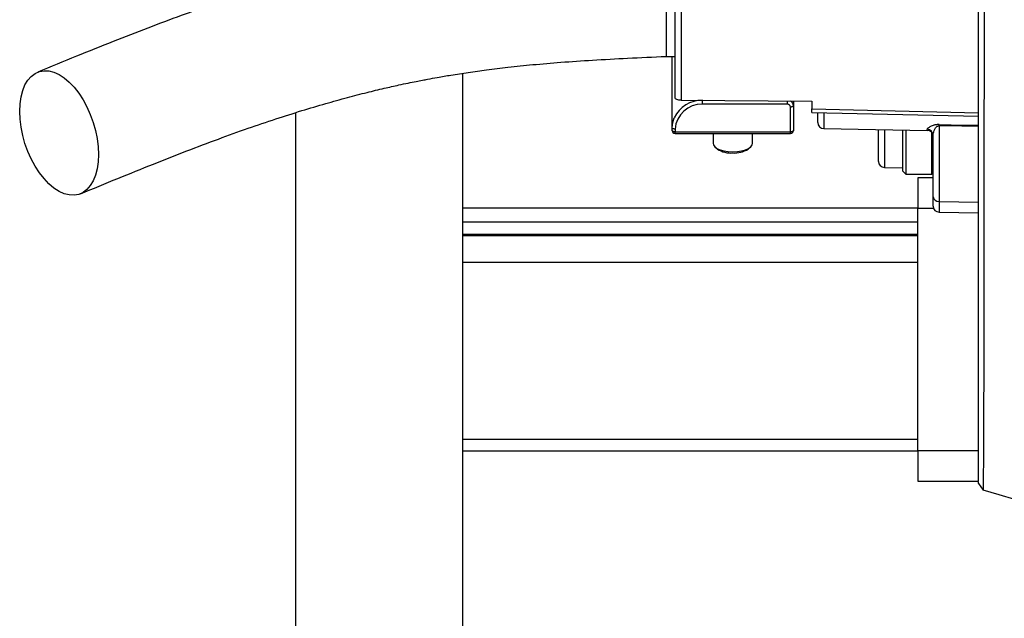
# Model space of a CAD drawing. Header units: millimetres. Extents: x 896 to 16363, y 4675 to 12925.
# Tile 2 of 14: x 896 to 2518, y 7099 to 8086. Entities that reach past the tile are written whole.
import ezdxf

# ---------------------------------------------------------------- set-up
doc = ezdxf.new("R2010")
doc.units = ezdxf.units.MM
doc.header["$LTSCALE"] = 5

msp = doc.modelspace()

# ---------------------------------------------------------------- linework, layer by layer
at = {"color": 7, "linetype": 'Continuous', "lineweight": 25}
for p, q in [((1960.7, 8227.7), (1960.7, 8025.2)), ((1975.7, 7957), (1975.7, 8115.6)), ((1985.5, 8111.4), (1985.5, 7952.8)), ((1960.7, 8025.2), (1975.7, 8025.2)), ((1970.7, 7907.5), (1970.7, 8025.2)), ((1625.7, 4775.2), (1625.7, 7997.3)), ((1985.5, 7952.8), (2200.7, 7951.2)), ((2170.7, 7951.4), (2170.7, 7943.8)), ((2200.7, 7951.2), (2200.7, 7938.5)), ((1350.7, 4775.2), (1350.7, 7932.6)), ((2160.7, 7946.2), (2020.7, 7946.2)), ((2165.7, 7900.9), (2165.7, 7941.7)), ((2170.7, 7943.8), (2170.7, 7903)), ((2200.7, 7938.5), (2475.7, 7932.2)), ((2200.7, 7932.8), (2200.7, 7938.5)), ((2200.7, 7932.8), (2475.7, 7926.4)), ((2210.7, 7916.3), (2210.7, 7932.5)), ((1970.7, 7903), (1970.7, 7907.5)), ((1975.7, 7905.4), (1975.7, 7900.9)), ((1975.7, 7900.9), (2165.7, 7900.9)), ((2220.5, 7906.3), (2390.9, 7903.3)), ((2310.7, 7852.1), (2310.7, 7904.7)), ((2350.7, 7835.9), (2350.7, 7904)), ((2355.7, 7903.9), (2355.7, 7830.9)), ((2410.5, 7910.9), (2410.5, 7786.1)), ((1975.7, 7898), (2165.7, 7898)), ((2038.2, 7898), (2038.2, 7881.7)), ((2103.2, 7881.7), (2103.2, 7898)), ((2400.7, 7793.8), (2400.7, 7895)), ((2042, 7875.3), (2045.5, 7872.4)), ((2095.9, 7872.4), (2099.5, 7875.3)), ((2320.5, 7842.1), (2350.7, 7841.6)), ((2350.7, 7835.9), (2355.7, 7830.9)), ((2355.7, 7830.9), (2398.7, 7830.9)), ((2400.7, 7825.2), (2375.7, 7825.2)), ((2375.7, 7825.2), (2375.7, 7775.2)), ((2400.7, 7778.5), (2400.7, 7793.8)), ((2375.7, 7775.2), (1625.7, 7775.2)), ((2375.7, 7775.2), (2401.3, 7775.2)), ((2375.7, 7375.2), (2375.7, 7775.2)), ((2410.5, 7786.1), (2475.7, 7785.2)), ((2410.5, 7768.5), (2475.7, 7767.4)), ((2475.7, 7375.2), (2475.7, 7767.4)), ((2375.7, 7751.8), (1625.7, 7751.8)), ((2375.7, 7731.8), (1625.7, 7731.8)), ((2375.7, 7729.6), (1625.7, 7729.6)), ((2375.7, 7685.5), (1625.7, 7685.5)), ((2375.7, 7393.7), (1625.7, 7393.7)), ((1625.7, 7375.2), (2375.7, 7375.2)), ((2475.7, 7375.2), (2375.7, 7375.2)), ((2375.7, 7375.2), (2375.7, 7325.2)), ((2475.7, 7325.2), (2475.7, 7375.2)), ((2375.7, 7325.2), (2475.7, 7325.2)), ((2475.7, 7321.6), (2475.7, 7324.3)), ((2475.7, 7321.6), (2483.2, 7310.4))]:
    msp.add_line(p, q, dxfattribs=at)
at = {"color": 8, "linetype": 'Continuous', "lineweight": 25}
for p, q in [((2020.7, 7946.2), (2020.7, 7952.5)), ((2160.7, 7946.2), (2160.7, 7951.5)), ((2220.5, 7932.3), (2220.5, 7906.3)), ((1975.7, 7898), (1975.7, 7900.9)), ((2165.7, 7898), (2165.7, 7900.9)), ((2320.5, 7904.5), (2320.5, 7842.1)), ((2390.9, 7903.3), (2390.9, 7904.9)), ((2398.7, 7830.9), (2398.7, 7899.3)), ((2410.5, 7786.1), (2410.5, 7768.5))]:
    msp.add_line(p, q, dxfattribs=at)
at = {"color": 7, "linetype": 'Continuous', "lineweight": 25, "flags": 128}
for points in [[(2485, 8152.4), (2484.8, 8071.4), (2484.6, 7992.6), (2484.5, 7916.3), (2484.4, 7843.7), (2484.3, 7775), (2484.3, 7710.2), (2484.3, 7649.2), (2484.2, 7592.2), (2484.2, 7540.2), (2484.1, 7493.2), (2483.9, 7451.3), (2483.8, 7414.5), (2483.7, 7382.8), (2483.5, 7356.8), (2483.4, 7336.6), (2483.3, 7322.1), (2483.2, 7313.4), (2483.2, 7310.4), (2483.2, 7310.4)], [(1025.6, 7863.4), (1025, 7851.2), (1023.4, 7839.7), (1020.7, 7829.3), (1016.9, 7820.1), (1012.2, 7812.2), (1006.6, 7805.8), (1000.2, 7801), (993.2, 7797.8), (985.5, 7796.4), (977.5, 7796.8), (969.2, 7798.9), (960.7, 7802.7), (952.2, 7808.2), (943.9, 7815.2), (935.9, 7823.7), (928.3, 7833.4), (921.2, 7844.3), (914.8, 7856.1), (909.2, 7868.6), (904.5, 7881.7), (900.8, 7895), (898.1, 7908.4), (896.4, 7921.7), (895.8, 7934.6), (896.4, 7946.8), (898.1, 7958.3), (900.8, 7968.7), (904.5, 7978), (909.2, 7985.8), (914.8, 7992.2), (921.2, 7997.1), (928.3, 8000.2), (935.9, 8001.6), (943.9, 8001.2), (952.2, 7999.1), (960.7, 7995.3), (969.2, 7989.8), (977.5, 7982.8), (985.5, 7974.4), (993.2, 7964.6), (1000.2, 7953.8), (1006.6, 7942), (1012.2, 7929.4), (1016.9, 7916.4), (1020.7, 7903), (1023.4, 7889.6), (1025, 7876.3), (1025.6, 7863.4)], [(1985.5, 7952.8), (1983.6, 7952.9), (1981.8, 7953.1), (1980.1, 7953.5), (1978.6, 7954), (1977.4, 7954.7), (1976.5, 7955.4), (1975.9, 7956.2), (1975.7, 7957)], [(2170.7, 7943.8), (2170.6, 7943.4), (2170.3, 7943), (2169.9, 7942.6), (2169.3, 7942.3), (2168.5, 7942), (2167.6, 7941.8), (2166.7, 7941.7), (2165.7, 7941.7)], [(1970.7, 7907.5), (1971.7, 7916.4), (1974.2, 7924.1)], [(1975.7, 7905.4), (1974.7, 7905.4), (1973.8, 7905.6), (1972.9, 7905.8), (1972.2, 7906), (1971.6, 7906.3), (1971.1, 7906.7), (1970.8, 7907.1), (1970.7, 7907.5)], [(1975.7, 7900.9), (1974.7, 7900.9), (1973.8, 7901), (1972.9, 7901.2), (1972.2, 7901.5), (1971.6, 7901.8), (1971.1, 7902.2), (1970.8, 7902.6), (1970.7, 7903)], [(2170.7, 7903), (2170.6, 7902.6), (2170.3, 7902.2), (2169.9, 7901.8), (2169.3, 7901.5), (2168.5, 7901.2), (2167.6, 7901), (2166.7, 7900.9), (2165.7, 7900.9)], [(2410.5, 7912.8), (2430.5, 7912.5), (2475.7, 7911.8)], [(2475.7, 7909.9), (2448.2, 7910.3), (2410.5, 7910.9)], [(2038.2, 7881.7), (2038.7, 7879.3), (2040.9, 7876.2), (2044.6, 7873.5), (2049.8, 7871.2), (2056.1, 7869.4), (2063.2, 7868.3), (2070.7, 7867.9)], [(2070.7, 7867.9), (2078.2, 7868.3), (2085.3, 7869.4), (2091.6, 7871.2), (2096.8, 7873.5), (2100.6, 7876.2), (2102.7, 7879.3), (2103.2, 7881.7)]]:
    msp.add_lwpolyline(points, dxfattribs=at)
at = {"color": 8, "linetype": 'Continuous', "lineweight": 25}
for centre, radius, start, end in [((2019.5, 7902.7), 50.1, 88.6484, 154.6743), ((2161.7, 7943.6), 8.98, 1.332, 61.2322)]:
    msp.add_arc(centre, radius, start, end, dxfattribs=at)
at = {"color": 7, "linetype": 'Continuous', "lineweight": 25}
for centre, radius, start, end in [((2018.7, 7903.2), 43, 87.3247, 177.0479), ((2160.9, 7941.4), 4.78, 2.9521, 92.6753), ((1975.7, 7903), 5, 180, 270), ((2165.7, 7903), 5, 270, 0), ((2220.7, 7916.3), 10, 180, 269), ((2390.8, 7895), 9.96, 0.2004, 89.2085), ((2390.7, 7893.3), 10, 360, 89), ((2288.3, 7911.9), 122.2, 359.5528, 0.4472), ((2067.5, 7906.2), 40.3, 236.8796, 274.513), ((2073.4, 7908), 42.1, 266.3135, 302.2939), ((2320.7, 7852.1), 10, 180, 269), ((2400.8, 7853.2), 12.5, 269, 270), ((2398.7, 7832.9), 2, 270, 360), ((2409.6, 7795.1), 9.02, 188.3936, 275.7313), ((2410.7, 7778.5), 10, 180, 269)]:
    msp.add_arc(centre, radius, start, end, dxfattribs=at)
for points, knots in [([(2475.7, 7376.1), (2475.7, 7381.7), (2475.7, 7395.6), (2475.7, 7424.2), (2475.7, 7460.5), (2475.7, 7502.3), (2475.7, 7549), (2475.7, 7600.6), (2475.7, 7656.9), (2475.7, 7717.5), (2475.7, 7782), (2475.7, 7850.3), (2475.7, 7922.2), (2475.7, 7997.4), (2475.7, 8075.6), (2475.7, 8156.4), (2475.7, 8239.4), (2475.7, 8324.3), (2475.7, 8410.5), (2475.7, 8497.8), (2475.7, 8585.8), (2475.7, 8674.3), (2475.7, 8762.9), (2475.7, 8851.3), (2475.7, 8938.7), (2475.7, 9024.8), (2475.7, 9109.3), (2475.7, 9192.1), (2475.7, 9272.8), (2475.7, 9351.2), (2475.7, 9426.5), (2475.7, 9498.6), (2475.7, 9567), (2475.7, 9631.8), (2475.7, 9692.5), (2475.7, 9748.8), (2475.7, 9800.6), (2475.7, 9847.6), (2475.7, 9889.6), (2475.7, 9926.1), (2475.7, 9954.7), (2475.7, 9968.7), (2475.7, 9974.3)], [0, 0, 0, 0, 0.017294, 0.042759, 0.068113, 0.093409, 0.118756, 0.14425, 0.169688, 0.195178, 0.22052, 0.245819, 0.271185, 0.296627, 0.322031, 0.34751, 0.372939, 0.398323, 0.423771, 0.449136, 0.474459, 0.499848, 0.525361, 0.550796, 0.576263, 0.601604, 0.62689, 0.652229, 0.67769, 0.703121, 0.728631, 0.754005, 0.779339, 0.804739, 0.830175, 0.855544, 0.880955, 0.906432, 0.93184, 0.95729, 0.982657, 1, 1, 1, 1]), ([(1960.7, 8237.7), (1939.4, 8236.7), (1898.5, 8234.9), (1839.6, 8231.8), (1785.7, 8228.3), (1736.6, 8224.3), (1692.6, 8219.9), (1653.7, 8215.4), (1620.2, 8211), (1592.6, 8207), (1570.6, 8203.5), (1553.8, 8200.7), (1540.7, 8198.4), (1529.2, 8196.3), (1517, 8194), (1502.3, 8191.1), (1482.5, 8187), (1457.1, 8181.4), (1425.7, 8174), (1390.2, 8165), (1350.9, 8154.2), (1308, 8141.6), (1261.8, 8127.1), (1212.6, 8110.6), (1160.5, 8092), (1105.8, 8071.5), (1048.3, 8049.1), (987.9, 8024.8), (946.8, 8007.9), (925.6, 7999.2)], [0, 0, 0, 0, 0.053307, 0.102562, 0.147883, 0.189353, 0.226936, 0.260412, 0.289613, 0.314447, 0.332993, 0.347977, 0.359404, 0.368198, 0.378971, 0.392349, 0.408325, 0.433491, 0.463182, 0.497374, 0.536033, 0.579104, 0.626531, 0.678281, 0.734297, 0.794488, 0.858791, 0.92726, 1, 1, 1, 1]), ([(995.8, 7798.8), (1016.4, 7807.2), (1056.3, 7823.6), (1114.6, 7847.2), (1169.7, 7868.9), (1221.7, 7888.6), (1270.6, 7906.2), (1316.4, 7921.8), (1359.1, 7935.4), (1398.5, 7947.1), (1434.4, 7957.1), (1466.6, 7965.5), (1494.9, 7972.3), (1517.6, 7977.4), (1535.2, 7981.1), (1548.1, 7983.8), (1558.7, 7985.8), (1570.3, 7988), (1585.9, 7990.9), (1608.2, 7994.7), (1635.2, 7998.9), (1666.6, 8003.2), (1701.9, 8007.6), (1742.7, 8011.8), (1789.1, 8015.7), (1841.3, 8019.2), (1899.1, 8022.3), (1939.6, 8024.2), (1960.7, 8025.2)], [0, 0, 0, 0, 0.0763504, 0.147885, 0.2145075, 0.2761948, 0.3329889, 0.3849655, 0.4322094, 0.4748005, 0.5127632, 0.5460973, 0.5748299, 0.5990002, 0.6141584, 0.6267877, 0.6369001, 0.6452582, 0.6605712, 0.6816974, 0.7086516, 0.7364386, 0.7686298, 0.8053544, 0.8467888, 0.8930524, 0.9441592, 1, 1, 1, 1]), ([(2410.5, 7912.8), (2409.5, 7912.8), (2408.5, 7912.8), (2406.7, 7912.6), (2405.8, 7912.5), (2404.1, 7912.2), (2403.4, 7912), (2402, 7911.7), (2401.3, 7911.5), (2399.5, 7910.9), (2398.5, 7910.4), (2396.6, 7909.6), (2395.8, 7909.2), (2394.4, 7908.4), (2393.8, 7908), (2392.8, 7907.3), (2392.3, 7906.9), (2391.3, 7906), (2390.9, 7905.4), (2390.9, 7904.9)], [0, 0, 0, 0, 0.0625, 0.0625, 0.125, 0.125, 0.1875, 0.1875, 0.25, 0.25, 0.375, 0.375, 0.5, 0.5, 0.625, 0.625, 0.75, 0.75, 1, 1, 1, 1]), ([(2400.7, 7895), (2400.7, 7896.3), (2400.9, 7897.6), (2401.5, 7900.3), (2401.9, 7901.6), (2402.8, 7903.8), (2403.2, 7904.5), (2404, 7905.9), (2404.4, 7906.6), (2405.2, 7907.7), (2405.5, 7908.1), (2406.1, 7908.8), (2406.5, 7909.1), (2407.3, 7909.8), (2407.8, 7910.1), (2408.6, 7910.5), (2409, 7910.7), (2409.7, 7910.9), (2410.1, 7910.9), (2410.5, 7910.9)], [0, 0, 0, 0, 0.25, 0.25, 0.5, 0.5, 0.625, 0.625, 0.75, 0.75, 0.8125, 0.8125, 0.875, 0.875, 0.9375, 0.9375, 0.96875, 0.96875, 1, 1, 1, 1])]:
    msp.add_open_spline(points, degree=3, knots=knots, dxfattribs=at)
msp.add_open_spline([(3342.6, 7182), (3051.5, 7183.4), (2762.1, 7226.7), (2483.2, 7310.4)], degree=3, dxfattribs=at)

doc.saveas('drawing.dxf')
